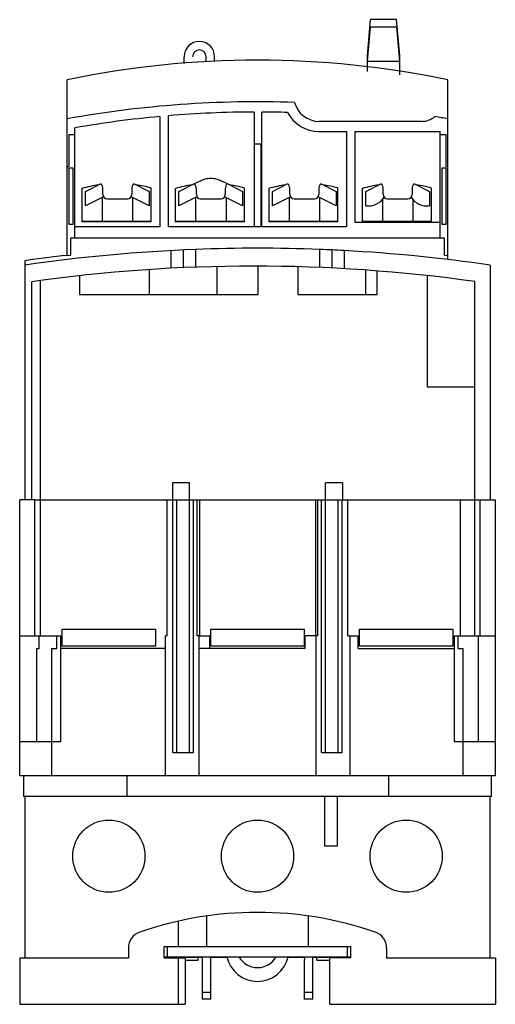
# Model space of a CAD drawing. Header units: millimetres. Extents: x 22 to 78, y 11 to 127.
import ezdxf

# ---------------------------------------------------------------- set-up
doc = ezdxf.new("R2010")
doc.units = ezdxf.units.MM
doc.header["$LTSCALE"] = 8.935872
doc.layers.add('00_COMPONENTS_1', color=7, linetype='CONTINUOUS')

msp = doc.modelspace()

# ---------------------------------------------------------------- linework, layer by layer
at = {"layer": '00_COMPONENTS_1', "color": 7, "linetype": 'Continuous'}
for p, q in [((62.76, 122.5), (63.12, 126.77)), ((66.19, 126.77), (63.12, 126.77)), ((66.56, 122.5), (66.19, 126.77)), ((62.76, 121.89), (63.1, 125.88)), ((66.22, 125.88), (63.1, 125.88)), ((66.56, 121.9), (66.22, 125.88)), ((41.16, 121.6), (41.16, 122.41)), ((43.76, 121.83), (43.76, 122.41)), ((44.76, 121.85), (44.76, 122.41)), ((62.76, 120.67), (62.76, 122.5)), ((62.81, 122.46), (62.76, 122.46)), ((66.56, 121.86), (62.76, 121.86)), ((66.56, 122.46), (66.51, 122.46)), ((66.56, 120.27), (66.56, 122.5)), ((27.41, 99.05), (27.41, 119.69)), ((72.21, 98.56), (72.21, 119.69)), ((49.41, 115.91), (49.41, 102.41)), ((50.31, 102.41), (50.31, 115.91)), ((38.3, 115.38), (38.3, 102.41)), ((39.31, 102.41), (39.31, 115.47)), ((69.11, 114.81), (57.07, 114.81)), ((28.31, 101.09), (28.31, 114.05)), ((57.07, 113.61), (60.3, 113.61)), ((60.3, 113.61), (60.3, 102.41)), ((61.31, 102.91), (61.31, 113.61)), ((61.31, 113.61), (71.3, 113.61)), ((71.3, 101.09), (71.3, 113.61)), ((27.61, 113.21), (27.61, 109.51)), ((28.31, 113.21), (27.61, 113.21)), ((72.01, 113.21), (71.3, 113.21)), ((72.01, 109.51), (72.01, 113.21)), ((50.21, 112.11), (49.41, 112.11)), ((50.21, 112.11), (50.21, 102.41)), ((27.61, 109.31), (27.61, 102.71)), ((28.11, 109.31), (27.61, 109.31)), ((28.11, 102.71), (28.11, 109.31)), ((71.5, 109.31), (71.5, 102.71)), ((72.01, 109.31), (71.5, 109.31)), ((72.01, 102.71), (72.01, 109.31)), ((42.68, 107.63), (42.96, 107.77)), ((45.65, 107.77), (46.22, 107.49)), ((29.13, 106.92), (29.13, 102.99)), ((29.56, 106.57), (31.39, 107.49)), ((29.56, 104.89), (29.56, 106.57)), ((31.61, 106.21), (31.61, 106.86)), ((35.01, 106.86), (35.01, 106.21)), ((35.22, 107.49), (37.06, 106.57)), ((37.06, 106.57), (37.06, 104.89)), ((37.28, 102.99), (37.28, 106.97)), ((40.13, 106.92), (40.13, 102.99)), ((40.56, 106.57), (42.39, 107.49)), ((40.56, 104.89), (40.56, 106.57)), ((42.39, 107.49), (42.68, 107.63)), ((42.61, 106.21), (42.61, 106.86)), ((46.01, 106.86), (46.01, 106.21)), ((46.22, 107.49), (48.06, 106.57)), ((48.06, 106.57), (48.06, 104.89)), ((48.28, 102.99), (48.28, 106.97)), ((51.13, 106.92), (51.13, 102.99)), ((51.56, 106.57), (53.39, 107.49)), ((51.56, 104.89), (51.56, 106.57)), ((53.61, 106.21), (53.61, 106.86)), ((57.01, 106.86), (57.01, 106.21)), ((57.22, 107.49), (59.06, 106.57)), ((59.06, 106.57), (59.06, 104.89)), ((59.28, 102.99), (59.28, 106.97)), ((62.13, 106.92), (62.13, 102.99)), ((62.56, 106.57), (64.39, 107.49)), ((62.56, 104.89), (62.56, 106.57)), ((64.61, 106.21), (64.61, 106.86)), ((68.01, 106.86), (68.01, 106.21)), ((68.22, 107.49), (70.06, 106.57)), ((70.06, 106.57), (70.06, 104.89)), ((70.28, 102.99), (70.28, 106.97)), ((31.68, 105.95), (29.56, 104.89)), ((31.52, 105.87), (31.52, 103.09)), ((32.11, 105.71), (34.51, 105.71)), ((37.06, 104.89), (34.93, 105.95)), ((35.1, 105.87), (35.1, 103.09)), ((42.68, 105.95), (40.56, 104.89)), ((42.52, 105.87), (42.52, 103.09)), ((43.11, 105.71), (45.51, 105.71)), ((48.06, 104.89), (45.93, 105.95)), ((46.1, 105.87), (46.1, 103.09)), ((53.68, 105.95), (51.56, 104.89)), ((53.52, 105.87), (53.52, 103.09)), ((54.11, 105.71), (56.51, 105.71)), ((59.06, 104.89), (56.93, 105.95)), ((57.1, 105.87), (57.1, 103.09)), ((64.52, 105.63), (64.52, 103.09)), ((65.11, 105.71), (67.51, 105.71)), ((68.1, 105.63), (68.1, 103.09)), ((29.13, 103.09), (37.28, 103.09)), ((40.13, 103.09), (48.28, 103.09)), ((51.13, 103.09), (59.28, 103.09)), ((62.13, 103.09), (70.28, 103.09)), ((27.61, 102.71), (28.11, 102.71)), ((38.3, 102.41), (28.31, 102.41)), ((37.28, 102.99), (29.13, 102.99)), ((50.21, 102.41), (39.31, 102.41)), ((48.28, 102.99), (40.13, 102.99)), ((60.3, 102.41), (50.31, 102.41)), ((59.28, 102.99), (51.13, 102.99)), ((71.3, 102.91), (61.31, 102.91)), ((70.28, 102.99), (62.13, 102.99)), ((71.5, 102.71), (72.01, 102.71)), ((27.81, 101.09), (27.81, 99.09)), ((71.81, 101.09), (27.81, 101.09)), ((71.81, 99.09), (71.81, 101.09)), ((39.61, 99.62), (39.61, 97.54)), ((41.08, 97.61), (41.08, 99.69)), ((42.51, 99.75), (42.51, 97.67)), ((57.11, 99.75), (57.11, 97.63)), ((58.58, 97.56), (58.58, 99.69)), ((60.01, 99.62), (60.01, 97.49)), ((22.41, 98.42), (22.41, 70.31)), ((27.41, 99.05), (27.81, 99.09)), ((71.81, 99.09), (72.21, 99.05)), ((37.06, 97.37), (37.06, 94.44)), ((45.06, 94.44), (45.06, 97.74)), ((49.9, 94.44), (49.9, 97.79)), ((54.56, 97.72), (54.56, 94.44)), ((62.56, 94.44), (62.56, 97.32)), ((77.21, 97.9), (77.21, 70.31)), ((24.21, 96.1), (24.21, 54.31)), ((28.85, 96.67), (28.85, 94.44)), ((63.9, 94.44), (63.9, 97.22)), ((69.81, 83.54), (69.81, 96.67)), ((23.21, 95.96), (23.21, 70.31)), ((75.41, 54.31), (75.41, 95.97)), ((28.85, 94.44), (49.9, 94.44)), ((54.56, 94.44), (63.9, 94.44)), ((75.41, 83.54), (69.81, 83.54)), ((39.81, 72.31), (39.81, 70.31)), ((41.81, 72.31), (39.81, 72.31)), ((41.81, 40.61), (41.81, 72.31)), ((59.81, 72.31), (57.81, 72.31)), ((57.81, 40.61), (57.81, 72.31)), ((59.81, 72.31), (59.81, 70.31)), ((21.81, 37.91), (21.81, 70.31)), ((23.61, 70.31), (21.81, 70.31)), ((23.61, 54.31), (23.61, 70.31)), ((23.66, 70.31), (75.96, 70.31)), ((39.16, 54.31), (39.16, 70.31)), ((39.83, 40.61), (39.83, 70.31)), ((40.31, 40.61), (40.31, 70.31)), ((42.29, 40.61), (42.29, 70.31)), ((42.71, 54.31), (42.71, 70.31)), ((42.96, 70.31), (42.96, 54.31)), ((56.66, 54.31), (56.66, 70.31)), ((56.91, 54.31), (56.91, 70.31)), ((57.33, 40.61), (57.33, 70.31)), ((59.31, 40.61), (59.31, 70.31)), ((59.79, 40.61), (59.79, 70.31)), ((60.46, 54.31), (60.46, 70.31)), ((73.71, 54.31), (73.71, 70.31)), ((76.01, 70.31), (77.81, 70.31)), ((76.01, 54.31), (76.01, 70.31)), ((77.81, 37.91), (77.81, 70.31)), ((26.81, 53.11), (26.81, 55.11)), ((26.81, 55.11), (37.81, 55.11)), ((37.81, 55.11), (37.81, 53.11)), ((44.31, 55.11), (55.31, 55.11)), ((44.31, 53.11), (44.31, 55.11)), ((55.31, 55.11), (55.31, 53.11)), ((61.81, 55.11), (72.81, 55.11)), ((61.81, 53.11), (61.81, 55.11)), ((72.81, 55.11), (72.81, 53.11)), ((21.81, 54.31), (26.66, 54.31)), ((24.1, 52.81), (24.1, 54.31)), ((26.18, 52.81), (26.18, 54.31)), ((26.66, 41.91), (26.66, 54.31)), ((39.16, 54.31), (38.96, 54.31)), ((38.96, 37.91), (38.96, 54.31)), ((42.91, 54.31), (42.71, 54.31)), ((42.91, 54.31), (44.2, 54.31)), ((42.91, 54.31), (42.91, 37.91)), ((44.2, 52.81), (44.2, 54.31)), ((56.91, 54.31), (55.43, 54.31)), ((55.43, 52.81), (55.43, 54.31)), ((56.71, 37.91), (56.71, 54.31)), ((60.46, 54.31), (61.66, 54.31)), ((60.66, 54.31), (60.66, 37.91)), ((61.66, 52.81), (61.66, 54.31)), ((72.96, 54.31), (77.81, 54.31)), ((72.96, 54.31), (72.96, 41.91)), ((73.43, 52.81), (73.43, 54.31)), ((75.81, 41.91), (75.81, 54.31)), ((23.81, 41.91), (23.81, 52.81)), ((23.81, 52.81), (24.1, 52.81)), ((25.61, 37.91), (25.61, 52.81)), ((25.61, 52.81), (26.18, 52.81)), ((38.96, 52.81), (26.66, 52.81)), ((37.81, 53.11), (26.81, 53.11)), ((55.43, 52.81), (42.91, 52.81)), ((55.31, 53.11), (44.31, 53.11)), ((61.66, 52.81), (72.96, 52.81)), ((72.81, 53.11), (61.81, 53.11)), ((73.43, 52.81), (74.01, 52.81)), ((74.01, 37.91), (74.01, 52.81)), ((21.81, 41.91), (26.66, 41.91)), ((72.96, 41.91), (77.81, 41.91)), ((39.83, 40.61), (42.29, 40.61)), ((57.33, 40.61), (59.79, 40.61)), ((21.81, 37.91), (77.81, 37.91)), ((22.25, 37.91), (22.25, 35.41)), ((34.41, 37.91), (34.41, 35.41)), ((65.21, 37.91), (65.21, 35.41)), ((77.36, 35.41), (77.36, 37.91)), ((77.36, 35.41), (22.25, 35.41)), ((22.41, 35.41), (22.41, 16.41)), ((57.71, 35.41), (57.71, 29.64)), ((59.21, 29.64), (59.21, 35.41)), ((77.21, 16.41), (77.21, 35.41)), ((57.71, 29.64), (59.21, 29.64)), ((43.81, 21.38), (43.81, 17.79)), ((55.81, 17.79), (55.81, 21.38)), ((40.45, 20.76), (40.45, 17.79)), ((34.61, 17.59), (34.61, 16.41)), ((38.81, 17.79), (60.81, 17.79)), ((38.81, 16.47), (38.81, 17.79)), ((39.21, 16.59), (39.21, 17.79)), ((60.41, 16.59), (60.41, 17.79)), ((60.81, 16.47), (60.81, 17.79)), ((65.01, 17.59), (65.01, 16.41)), ((34.61, 16.41), (21.81, 16.41)), ((21.81, 16.41), (21.81, 10.99)), ((38.81, 16.59), (60.81, 16.59)), ((43.31, 16.49), (38.81, 16.49)), ((38.81, 16.47), (41.31, 16.47)), ((40.45, 16.47), (40.45, 10.99)), ((41.31, 16.47), (41.31, 10.99)), ((42.81, 16.19), (42.81, 16.49)), ((43.31, 16.59), (43.31, 11.59)), ((46.19, 16.49), (44.18, 16.49)), ((55.43, 16.49), (53.42, 16.49)), ((56.31, 11.59), (56.31, 16.59)), ((60.81, 16.49), (56.31, 16.49)), ((56.81, 16.19), (56.81, 16.49)), ((60.81, 16.47), (58.31, 16.47)), ((58.31, 10.99), (58.31, 16.47)), ((77.81, 16.41), (65.01, 16.41)), ((77.81, 16.41), (77.81, 10.99)), ((41.31, 16.19), (42.81, 16.19)), ((44.31, 11.59), (44.31, 16.09)), ((55.31, 16.09), (55.31, 11.59)), ((56.81, 16.19), (58.31, 16.19)), ((43.31, 12.42), (44.31, 12.42)), ((44.31, 11.59), (43.31, 11.59)), ((55.31, 12.42), (56.31, 12.42)), ((56.31, 11.59), (55.31, 11.59)), ((21.81, 10.99), (41.31, 10.99)), ((58.31, 10.99), (77.81, 10.99))]:
    msp.add_line(p, q, dxfattribs=at)
for centre in [(32.31, 28.41), (49.81, 28.41), (67.31, 28.41)]:
    msp.add_circle(centre, 4.25, dxfattribs=at)
for centre, radius, start, end in [((42.96, 122.41), 1.8, 0, 180), ((42.96, 122.41), 0.8, 0, 180), ((49.81, 12.85), 109.16, 78.1595, 101.8426), ((49.81, -9.33), 126.44, 88.023, 100.2043), ((57.07, 117.81), 3, 194.9763, 270), ((49.81, -9.33), 125.24, 90.183, 94.8074), ((49.81, -9.33), 125.24, 88.3802, 89.7694), ((57.07, 117.81), 4.2, 207.6647, 270), ((49.81, -9.33), 125.24, 95.2704, 99.8831), ((69.11, 117.31), 2.5, 270, 309.242), ((49.81, -9.33), 126.44, 79.7957, 80.4941), ((27.61, 109.31), 0.2, 90, 180), ((72.01, 109.31), 0.2, 0, 90), ((44.31, 105.03), 3.06, 90.0999, 103.1618), ((44.3, 105.05), 3.04, 76.7838, 89.8877), ((33.31, 92.51), 15, 98.3872, 106.1608), ((30.61, 106.86), 1, 0, 38.4532), ((36.01, 106.86), 1, 141.5468, 180), ((33.31, 92.51), 15, 74.633, 81.6128), ((44.31, 92.51), 15, 98.3872, 106.1608), ((41.61, 106.86), 1, 0, 38.455), ((47.01, 106.86), 1, 141.5545, 180), ((44.31, 92.51), 15, 74.633, 81.6128), ((55.31, 92.51), 15, 98.3872, 106.1608), ((52.61, 106.86), 1, 0, 38.4532), ((58.01, 106.86), 1, 141.5468, 180), ((55.31, 92.51), 15, 74.633, 81.6128), ((66.31, 92.51), 15, 98.3872, 106.1608), ((63.61, 106.86), 1, 0, 38.4532), ((69.01, 106.86), 1, 141.5468, 180), ((66.31, 92.51), 15, 74.633, 81.6128), ((32.11, 106.21), 0.5, 180, 270), ((34.51, 106.21), 0.5, 270, 360), ((43.11, 106.21), 0.5, 180, 270), ((45.51, 106.21), 0.5, 270, 360), ((54.11, 106.21), 0.5, 180, 270), ((56.51, 106.21), 0.5, 270, 360), ((62.9, 106.95), 2.09, 260.5707, 329.9473), ((65.11, 106.21), 0.5, 180, 270), ((67.51, 106.21), 0.5, 270, 360), ((69.71, 106.95), 2.09, 210.0527, 279.4293), ((49.81, -89.71), 189.6, 92.2104, 98.3092), ((49.81, -89.71), 189.6, 87.7934, 92.2066), ((49.81, -89.71), 189.6, 86.9321, 87.7782), ((49.81, -89.71), 189.6, 81.6908, 86.9161), ((49.81, -99.69), 200, 96.4306, 97.8743), ((49.35, -89.71), 187.5, 82.0105, 98.0136), ((49.68, -20.21), 42, 89.8342, 109.0845), ((49.93, -20.21), 42, 70.9155, 90.1658), ((36.61, 17.59), 2, 109.0845, 180), ((63.01, 17.59), 2, 0, 70.9155), ((42.81, 16.09), 1.5, 0, 17.2477), ((49.81, 17.39), 3.7, 192.4869, 347.5131), ((49.81, 17.8), 2.5, 209.0695, 330.9308), ((56.81, 16.09), 1.5, 162.9108, 180)]:
    msp.add_arc(centre, radius, start, end, dxfattribs=at)
for points, knots in [([(42.96, 107.77), (43.12, 107.85), (43.34, 107.94), (43.56, 108), (43.62, 108.01)], [0, 0, 0, 0, 0.749622, 1, 1, 1, 1]), ([(45, 108.01), (45.05, 108), (45.28, 107.94), (45.49, 107.85), (45.65, 107.77)], [0, 0, 0, 0, 0.250376, 1, 1, 1, 1])]:
    msp.add_open_spline(points, degree=3, knots=knots, dxfattribs=at)

doc.saveas('drawing.dxf')
